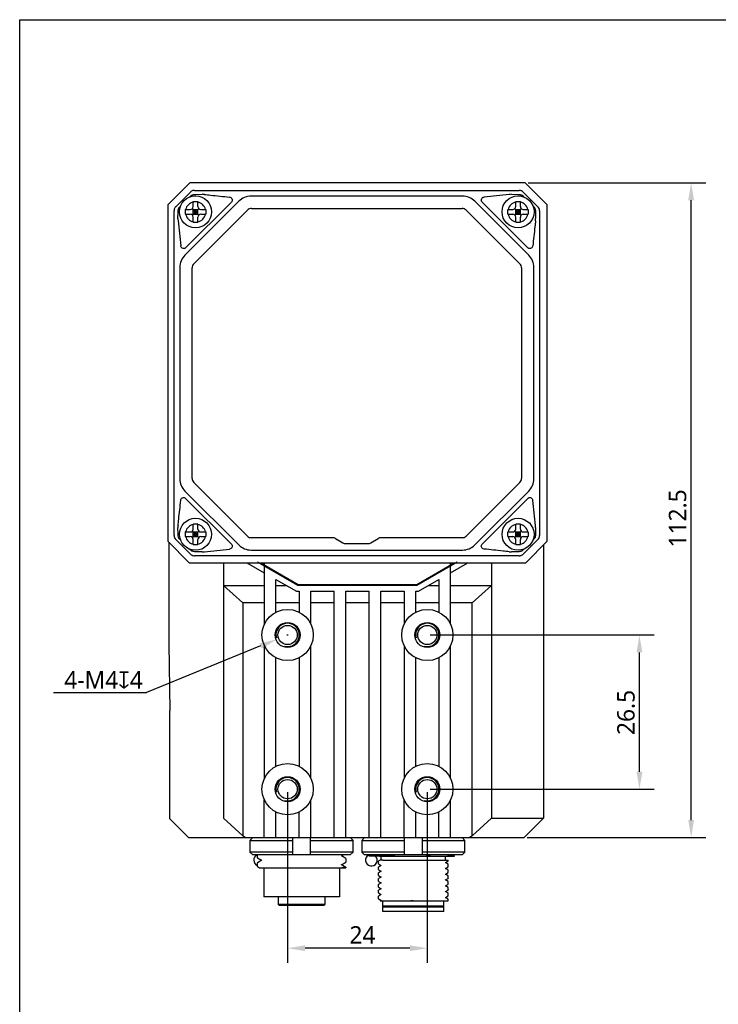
# Model space of a CAD drawing. Header units: millimetres. Extents: x 29 to 427, y -9 to 296.
# Tile 2 of 4: x 29 to 149, y 127 to 296. Entities that reach past the tile are written whole.
import ezdxf

# ---------------------------------------------------------------- set-up
doc = ezdxf.new("R2010")
doc.units = ezdxf.units.MM
doc.header["$LTSCALE"] = 23.1
doc.header["$PDMODE"] = 3
doc.header["$PDSIZE"] = 8
doc.layers.get('0').update_dxf_attribs({"linetype": 'CONTINUOUS'})
doc.layers.get('Defpoints').update_dxf_attribs({"linetype": 'CONTINUOUS'})
doc.layers.add('00_COMPONENTS', color=7, linetype='CONTINUOUS')
doc.layers.add('51__DRAFT_DIMS', color=7, linetype='CONTINUOUS')
doc.styles.get("Standard").update_dxf_attribs({"font": 'Roboto-Regular.ttf'})
doc.dimstyles.new('DIMSTYLE_1', dxfattribs={"dimtxt": 3, "dimasz": 3, "dimexe": 2.5, "dimexo": 0.5, "dimgap": 0.75, "dimtad": 1, "dimdec": 1, "dimdsep": 46, "dimtxsty": 'STANDARD', "dimblk": '_FILLED', "dimcen": 0.09, "dimclrd": 8, "dimclre": 8, "dimclrt": 256, "dimazin": 2, "dimtp": 0.2, "dimtm": 0.2, "dimtfac": 1, "dimtdec": 1, "dimtofl": 0, "dimtmove": 0, "dimatfit": 3, "dimldrblk": '_FILLED', "dimfxl": 1, "dimtolj": 1, "dimarcsym": 0})
doc.dimstyles.new('DIMSTYLE_2', dxfattribs={"dimtxt": 3, "dimasz": 3, "dimexe": 2.5, "dimexo": 0.5, "dimtad": 1, "dimdsep": 46, "dimtxsty": 'STANDARD', "dimblk": '_FILLED', "dimcen": 0.09, "dimclrd": 8, "dimclre": 8, "dimclrt": 256, "dimazin": 2, "dimtp": 0.1, "dimtm": 0.1, "dimtfac": 1, "dimtofl": 0, "dimtmove": 0, "dimatfit": 1, "dimldrblk": '_FILLED', "dimfxl": 1, "dimtolj": 1, "dimarcsym": 0})

# ---------------------------------------------------------------- blocks, each defined once
blk = doc.blocks.new('_FILLED')
at = {"color": 0, "linetype": 'ByBlock'}
blk.add_solid([(0, 0), (-1, 0.167), (-1, -0.167)], dxfattribs=at)
blk = doc.blocks.new('*D1')
at = {"layer": '51__DRAFT_DIMS', "color": 8, "lineweight": -2}
for p, q in [((74.59, 163.45), (74.59, 134.12)), ((98.59, 163.45), (98.59, 134.12)), ((95.59, 136.62), (77.59, 136.62))]:
    blk.add_line(p, q, dxfattribs=at)
at = {"layer": 'Defpoints', "color": 0}
for p in [(74.59, 163.95), (98.59, 163.95), (74.59, 136.62)]:
    blk.add_point(p, dxfattribs=at)
at = {"layer": '51__DRAFT_DIMS', "color": 8, "linetype": 'ByBlock', "lineweight": -2, "xscale": 3, "yscale": 3, "zscale": 3, "rotation": 180}
blk.add_blockref('_FILLED', (74.59, 136.62), dxfattribs=at)
at = {"layer": '51__DRAFT_DIMS', "color": 8, "linetype": 'ByBlock', "lineweight": -2, "xscale": 3, "yscale": 3, "zscale": 3}
blk.add_blockref('_FILLED', (98.59, 136.62), dxfattribs=at)
at = {"layer": '51__DRAFT_DIMS', "insert": (87.45, 140.41), "char_height": 3, "attachment_point": 2}
blk.add_mtext('\\A1;24', dxfattribs=at)
blk = doc.blocks.new('*D2')
at = {"layer": '51__DRAFT_DIMS', "color": 8, "lineweight": -2}
for p, q in [((99.09, 190.45), (137.53, 190.45)), ((135.03, 166.95), (135.03, 187.45)), ((99.09, 163.95), (137.53, 163.95))]:
    blk.add_line(p, q, dxfattribs=at)
at = {"layer": 'Defpoints', "color": 0}
for p in [(98.59, 190.45), (135.03, 190.45), (98.59, 163.95)]:
    blk.add_point(p, dxfattribs=at)
at = {"layer": '51__DRAFT_DIMS', "color": 8, "linetype": 'ByBlock', "lineweight": -2, "xscale": 3, "yscale": 3, "zscale": 3}
for p, rotation in [((135.03, 190.45), 90), ((135.03, 163.95), 270)]:
    blk.add_blockref('_FILLED', p, dxfattribs=dict(at, rotation=rotation))
at = {"layer": '51__DRAFT_DIMS', "insert": (131.2, 177.14), "char_height": 3, "attachment_point": 2, "rotation": 90}
blk.add_mtext('\\A1;26.5', dxfattribs=at)
blk = doc.blocks.new('*D3')
at = {"layer": '51__DRAFT_DIMS', "color": 8}
for p, q in [((74.5, 190.45), (74.68, 190.45)), ((74.59, 190.36), (74.59, 190.54))]:
    blk.add_line(p, q, dxfattribs=at)
at = {"layer": '51__DRAFT_DIMS', "color": 8, "lineweight": -2}
for p in [(69.96, 188.56), (34.35, 180.54)]:
    blk.add_line(p, (50.33, 180.54), dxfattribs=at)
at = {"layer": 'Defpoints', "color": 0}
for p in [(76.44, 191.21), (72.74, 189.69)]:
    blk.add_point(p, dxfattribs=at)
at = {"layer": '51__DRAFT_DIMS', "color": 8, "linetype": 'ByBlock', "lineweight": -2, "xscale": 3, "yscale": 3, "zscale": 3, "rotation": 22.21256724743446}
blk.add_blockref('_FILLED', (72.74, 189.69), dxfattribs=at)
at = {"layer": '51__DRAFT_DIMS', "insert": (49.7, 184.23), "char_height": 3, "attachment_point": 3}
blk.add_mtext('\\A1;4-M{\\A1;4\\fGDT|b0|i0|c0|p2;x\\fRoboto|b0|i0|c0|p2;4}', dxfattribs=at)
blk = doc.blocks.new('*D8')
at = {"layer": '51__DRAFT_DIMS', "color": 8, "lineweight": -2}
for p, q in [((115.89, 268.15), (146.41, 268.15)), ((143.91, 158.65), (143.91, 265.15)), ((115.75, 155.65), (146.41, 155.65))]:
    blk.add_line(p, q, dxfattribs=at)
at = {"layer": 'Defpoints', "color": 0}
for p in [(115.39, 268.15), (143.91, 268.15), (115.25, 155.65)]:
    blk.add_point(p, dxfattribs=at)
at = {"layer": '51__DRAFT_DIMS', "color": 8, "linetype": 'ByBlock', "lineweight": -2, "xscale": 3, "yscale": 3, "zscale": 3}
for p, rotation in [((143.91, 268.15), 90), ((143.91, 155.65), 270)]:
    blk.add_blockref('_FILLED', p, dxfattribs=dict(at, rotation=rotation))
at = {"layer": '51__DRAFT_DIMS', "insert": (140.07, 210.48), "char_height": 3, "attachment_point": 2, "rotation": 90}
blk.add_mtext('\\A1;112.5', dxfattribs=at)

msp = doc.modelspace()

# ---------------------------------------------------------------- linework, layer by layer
msp.add_line((58.588, 266.851), (86.588, 266.851))
msp.add_lwpolyline([(28.566, 296.178), (427.252, 296.178), (427.252, -9.445), (28.566, -9.445)], close=True)
at = {"layer": '00_COMPONENTS', "color": 0}
for p, q in [((57.788, 268.151), (53.988, 264.351)), ((115.388, 268.151), (57.788, 268.151)), ((119.188, 264.351), (115.388, 268.151)), ((53.988, 264.351), (53.988, 206.551)), ((119.188, 206.551), (119.188, 264.351)), ((53.988, 206.551), (57.688, 202.851)), ((115.488, 202.851), (119.188, 206.551)), ((57.688, 202.851), (115.488, 202.851)), ((69.988, 202.851), (76.397, 199.151)), ((96.78, 199.151), (103.188, 202.851)), ((76.397, 199.151), (96.78, 199.151))]:
    msp.add_line(p, q, dxfattribs=at)
at = {"layer": '00_COMPONENTS', "color": 7}
for p, q in [((57.881, 266.558), (55.367, 264.044)), ((57.752, 265.702), (58.054, 266.003)), ((58.588, 266.851), (114.36, 266.851)), ((58.816, 266.153), (59.917, 266.169)), ((104.633, 265.856), (68.314, 265.856)), ((113.031, 266.169), (114.131, 266.153)), ((114.894, 266.003), (115.195, 265.702)), ((117.581, 264.044), (115.067, 266.558)), ((55.921, 263.871), (56.223, 264.172)), ((66.193, 264.977), (56.947, 255.732)), ((64.949, 264.849), (57.076, 256.975)), ((58.374, 264.051), (58.374, 264.901)), ((59.174, 264.901), (59.085, 264.901)), ((59.174, 264.051), (59.174, 264.901)), ((116, 255.732), (106.754, 264.977)), ((115.872, 256.975), (107.998, 264.849)), ((113.774, 264.051), (113.774, 264.901)), ((114.574, 264.901), (114.485, 264.901)), ((114.574, 264.051), (114.574, 264.901)), ((116.725, 264.172), (117.026, 263.871)), ((55.074, 207.565), (55.074, 263.336)), ((55.756, 262.008), (55.771, 263.108)), ((57.024, 263.551), (57.874, 263.551)), ((57.024, 263.151), (57.024, 263.551)), ((57.024, 262.818), (57.024, 263.151)), ((57.024, 262.751), (57.024, 262.818)), ((57.024, 262.751), (57.874, 262.751)), ((58.227, 262.604), (59.32, 263.697)), ((59.32, 262.604), (58.227, 263.697)), ((58.374, 262.751), (58.374, 263.551)), ((58.374, 263.551), (59.174, 263.551)), ((58.374, 263.151), (59.174, 263.151)), ((58.374, 262.751), (59.174, 262.751)), ((58.374, 261.401), (58.374, 262.251)), ((58.467, 254.244), (67.681, 263.458)), ((58.774, 262.751), (58.774, 263.551)), ((59.174, 262.751), (59.174, 263.551)), ((59.174, 261.401), (59.174, 262.251)), ((59.674, 263.551), (60.524, 263.551)), ((59.674, 262.751), (60.524, 262.751)), ((60.524, 263.551), (60.524, 263.484)), ((60.524, 263.484), (60.524, 263.151)), ((60.524, 263.151), (60.524, 262.751)), ((68.388, 263.751), (104.56, 263.751)), ((105.267, 263.458), (114.481, 254.244)), ((112.424, 263.551), (113.274, 263.551)), ((112.424, 263.151), (112.424, 263.551)), ((112.424, 262.818), (112.424, 263.151)), ((112.424, 262.751), (112.424, 262.818)), ((112.424, 262.751), (113.274, 262.751)), ((113.627, 262.604), (114.72, 263.697)), ((114.72, 262.604), (113.627, 263.697)), ((113.774, 262.751), (113.774, 263.551)), ((113.774, 263.551), (114.574, 263.551)), ((113.774, 263.151), (114.574, 263.151)), ((113.774, 262.751), (114.574, 262.751)), ((113.774, 261.401), (113.774, 262.251)), ((114.174, 262.751), (114.174, 263.551)), ((114.574, 262.751), (114.574, 263.551)), ((114.574, 261.401), (114.574, 262.251)), ((115.074, 263.551), (115.924, 263.551)), ((115.074, 262.751), (115.924, 262.751)), ((115.924, 263.551), (115.924, 263.484)), ((115.924, 263.484), (115.924, 263.151)), ((115.924, 263.151), (115.924, 262.751)), ((117.176, 263.108), (117.192, 262.008)), ((117.874, 263.337), (117.874, 207.565)), ((58.374, 261.401), (58.463, 261.401)), ((113.774, 261.401), (113.863, 261.401)), ((56.069, 253.611), (56.069, 217.291)), ((58.174, 217.365), (58.174, 253.537)), ((114.774, 253.537), (114.774, 217.365)), ((116.879, 217.291), (116.879, 253.611)), ((67.681, 207.444), (58.467, 216.658)), ((114.481, 216.658), (105.267, 207.444)), ((56.947, 215.17), (66.193, 205.924)), ((106.754, 205.924), (116, 215.17)), ((57.076, 213.926), (64.949, 206.053)), ((107.998, 206.053), (115.872, 213.926)), ((55.771, 207.793), (55.756, 208.894)), ((57.024, 208.151), (57.874, 208.151)), ((57.024, 207.751), (57.024, 208.151)), ((58.227, 207.204), (59.32, 208.297)), ((59.32, 207.204), (58.227, 208.297)), ((58.374, 208.651), (58.374, 209.501)), ((58.374, 207.351), (58.374, 208.151)), ((58.374, 208.151), (59.174, 208.151)), ((58.774, 207.351), (58.774, 208.151)), ((59.174, 209.501), (59.085, 209.501)), ((59.174, 208.651), (59.174, 209.501)), ((59.174, 207.351), (59.174, 208.151)), ((59.674, 208.151), (60.524, 208.151)), ((60.524, 208.151), (60.524, 208.084)), ((112.424, 208.151), (113.274, 208.151)), ((112.424, 207.751), (112.424, 208.151)), ((113.627, 207.204), (114.72, 208.297)), ((114.72, 207.204), (113.627, 208.297)), ((113.774, 208.651), (113.774, 209.501)), ((113.774, 207.351), (113.774, 208.151)), ((113.774, 208.151), (114.574, 208.151)), ((114.174, 207.351), (114.174, 208.151)), ((114.574, 209.501), (114.485, 209.501)), ((114.574, 208.651), (114.574, 209.501)), ((114.574, 207.351), (114.574, 208.151)), ((115.074, 208.151), (115.924, 208.151)), ((115.924, 208.151), (115.924, 208.084)), ((117.192, 208.894), (117.176, 207.793)), ((55.367, 206.858), (57.881, 204.344)), ((56.223, 206.729), (55.921, 207.031)), ((57.024, 207.418), (57.024, 207.751)), ((57.024, 207.351), (57.024, 207.418)), ((57.024, 207.351), (57.874, 207.351)), ((58.374, 207.751), (59.174, 207.751)), ((58.374, 207.351), (59.174, 207.351)), ((58.374, 206.001), (58.374, 206.851)), ((59.174, 206.001), (59.174, 206.851)), ((59.674, 207.351), (60.524, 207.351)), ((60.524, 208.084), (60.524, 207.751)), ((60.524, 207.751), (60.524, 207.351)), ((82.306, 207.151), (68.388, 207.151)), ((82.806, 207.017), (84.074, 206.285)), ((88.874, 206.285), (90.142, 207.017)), ((104.56, 207.151), (90.642, 207.151)), ((112.424, 207.418), (112.424, 207.751)), ((112.424, 207.351), (112.424, 207.418)), ((112.424, 207.351), (113.274, 207.351)), ((113.774, 207.751), (114.574, 207.751)), ((113.774, 207.351), (114.574, 207.351)), ((113.774, 206.001), (113.774, 206.851)), ((114.574, 206.001), (114.574, 206.851)), ((115.067, 204.344), (117.581, 206.858)), ((115.074, 207.351), (115.924, 207.351)), ((115.924, 208.084), (115.924, 207.751)), ((115.924, 207.751), (115.924, 207.351)), ((117.026, 207.031), (116.725, 206.729)), ((58.054, 204.898), (57.752, 205.2)), ((58.374, 206.001), (58.463, 206.001)), ((59.917, 204.733), (58.816, 204.748)), ((68.314, 205.046), (104.633, 205.046)), ((84.574, 206.151), (88.374, 206.151)), ((114.131, 204.748), (113.031, 204.733)), ((113.774, 206.001), (113.863, 206.001)), ((115.195, 205.2), (114.894, 204.898)), ((114.36, 204.051), (58.588, 204.051))]:
    msp.add_line(p, q, dxfattribs=at)
at = {"layer": '00_COMPONENTS'}
for p, q in [((54.169, 206.37), (54.169, 188.94)), ((118.561, 205.924), (118.561, 158.951)), ((63.588, 202.851), (63.588, 158.951)), ((67.611, 202.851), (70.588, 201.132)), ((76.366, 198.951), (69.438, 202.951)), ((70.588, 202.851), (70.588, 192.284)), ((103.738, 202.951), (96.81, 198.951)), ((102.588, 192.284), (102.588, 202.851)), ((102.588, 201.132), (105.565, 202.851)), ((109.588, 202.851), (109.588, 158.951)), ((72.588, 194.37), (72.588, 199.977)), ((72.588, 199.977), (76.098, 197.951)), ((97.078, 197.951), (100.588, 199.977)), ((100.588, 199.977), (100.588, 194.37)), ((66.888, 195.951), (63.588, 198.951)), ((63.588, 198.951), (70.588, 198.951)), ((72.588, 198.951), (74.366, 198.951)), ((96.81, 198.951), (76.366, 198.951)), ((98.81, 198.951), (100.588, 198.951)), ((102.588, 198.951), (109.588, 198.951)), ((109.588, 198.951), (106.288, 195.951)), ((76.098, 197.951), (76.588, 197.951)), ((76.588, 197.951), (76.588, 194.37)), ((78.588, 192.284), (78.588, 197.951)), ((78.588, 197.951), (82.588, 197.951)), ((82.588, 155.651), (82.588, 197.951)), ((84.588, 155.651), (84.588, 197.951)), ((84.588, 197.951), (88.588, 197.951)), ((88.588, 155.651), (88.588, 197.951)), ((90.588, 155.651), (90.588, 197.951)), ((90.588, 197.951), (94.588, 197.951)), ((94.588, 197.951), (94.588, 192.284)), ((96.588, 194.37), (96.588, 197.951)), ((96.588, 197.951), (97.078, 197.951)), ((66.888, 195.951), (66.888, 155.951)), ((70.588, 195.951), (66.888, 195.951)), ((76.588, 195.951), (72.588, 195.951)), ((82.588, 195.951), (78.588, 195.951)), ((88.588, 195.951), (84.588, 195.951)), ((94.588, 195.951), (90.588, 195.951)), ((100.588, 195.951), (96.588, 195.951)), ((106.288, 195.951), (102.588, 195.951)), ((106.288, 155.951), (106.288, 195.951)), ((54.169, 188.94), (54.379, 177.451)), ((70.588, 188.618), (70.588, 165.784)), ((78.588, 165.784), (78.588, 188.618)), ((94.588, 188.618), (94.588, 165.784)), ((102.588, 165.784), (102.588, 188.618)), ((72.588, 167.87), (72.588, 186.532)), ((76.588, 186.532), (76.588, 167.87)), ((96.588, 167.87), (96.588, 186.532)), ((100.588, 186.532), (100.588, 167.87)), ((54.379, 158.864), (54.379, 177.451)), ((70.588, 155.651), (70.588, 162.118)), ((78.588, 155.651), (78.588, 162.118)), ((94.588, 155.651), (94.588, 162.118)), ((102.588, 155.651), (102.588, 162.118)), ((72.588, 155.651), (72.588, 160.032)), ((76.588, 155.651), (76.588, 160.032)), ((96.588, 155.651), (96.588, 160.032)), ((100.588, 155.651), (100.588, 160.032)), ((57.592, 155.651), (54.379, 158.864)), ((63.588, 158.951), (66.888, 155.951)), ((109.588, 158.951), (106.288, 155.951)), ((109.588, 158.951), (118.561, 158.951)), ((118.561, 158.962), (115.25, 155.651)), ((57.592, 155.651), (115.25, 155.651)), ((68.622, 155.651), (68.114, 155.151)), ((68.114, 155.151), (68.114, 153.151)), ((68.114, 155.151), (75.488, 155.151)), ((75.488, 152.651), (75.488, 155.651)), ((78.488, 155.651), (78.488, 152.651)), ((78.488, 155.151), (85.862, 155.151)), ((85.862, 155.151), (85.355, 155.651)), ((85.862, 153.151), (85.862, 155.151)), ((87.822, 155.651), (87.314, 155.151)), ((87.314, 155.151), (87.314, 153.151)), ((87.314, 155.151), (94.688, 155.151)), ((94.688, 152.651), (94.688, 155.651)), ((97.688, 155.651), (97.688, 152.651)), ((97.688, 155.151), (105.062, 155.151)), ((105.062, 155.151), (104.555, 155.651)), ((105.062, 153.151), (105.062, 155.151)), ((75.488, 153.151), (68.114, 153.151)), ((68.114, 153.151), (68.622, 152.651)), ((85.355, 152.651), (68.622, 152.651)), ((69.388, 152.651), (69.388, 152.17)), ((85.862, 153.151), (78.488, 153.151)), ((83.826, 152.473), (84.133, 152.651)), ((84.578, 152.067), (83.85, 152.487)), ((85.355, 152.651), (85.862, 153.151)), ((94.688, 153.151), (87.314, 153.151)), ((87.314, 153.151), (87.822, 152.651)), ((104.555, 152.651), (87.822, 152.651)), ((88.588, 152.451), (88.588, 152.651)), ((90.35, 152.451), (88.588, 152.451)), ((90.373, 152.452), (90.35, 152.451)), ((90.373, 152.451), (103.281, 152.451)), ((90.688, 151.751), (90.688, 152.451)), ((92.696, 152.546), (92.696, 152.651)), ((105.062, 153.151), (97.688, 153.151)), ((101.688, 151.751), (101.688, 152.451)), ((102.997, 152.587), (103.109, 152.651)), ((103.281, 152.451), (103.023, 152.6)), ((104.555, 152.651), (105.062, 153.151)), ((69.388, 151.303), (69.388, 150.671)), ((69.399, 152.158), (70.127, 151.737)), ((70.152, 151.751), (69.399, 151.316)), ((69.399, 150.657), (69.757, 150.451)), ((83.825, 150.973), (84.577, 151.408)), ((83.864, 150.979), (83.85, 150.987)), ((84.576, 150.567), (83.864, 150.979)), ((84.588, 152.054), (84.588, 151.421)), ((90.188, 151.123), (90.188, 151.571)), ((90.188, 151.123), (90.197, 151.113)), ((90.659, 150.846), (90.193, 150.576)), ((90.196, 151.578), (90.194, 151.576)), ((90.197, 151.113), (90.659, 150.846)), ((90.258, 151.614), (90.199, 151.58)), ((90.495, 151.751), (90.258, 151.614)), ((90.942, 151.751), (90.495, 151.751)), ((90.673, 150.854), (90.659, 150.846)), ((90.971, 151.751), (102.188, 151.751)), ((101.675, 151.338), (101.689, 151.346)), ((101.689, 151.346), (102.16, 151.618)), ((102.176, 151.064), (101.689, 151.346)), ((101.689, 150.346), (102.16, 150.618)), ((102.176, 151.064), (102.173, 151.066)), ((102.188, 151.633), (102.188, 151.751)), ((102.188, 150.633), (102.188, 151.056)), ((69.757, 150.451), (84.588, 150.451)), ((70.488, 150.451), (70.488, 145.451)), ((83.488, 150.451), (83.488, 145.451)), ((84.588, 150.554), (84.588, 150.451)), ((90.188, 150.123), (90.188, 150.571)), ((90.188, 150.123), (90.197, 150.113)), ((90.188, 149.123), (90.188, 149.571)), ((90.188, 149.123), (90.197, 149.113)), ((90.659, 149.846), (90.193, 149.576)), ((90.197, 150.113), (90.659, 149.846)), ((90.197, 149.113), (90.659, 148.846)), ((90.673, 149.854), (90.659, 149.846)), ((101.675, 150.338), (101.689, 150.346)), ((101.675, 149.338), (101.689, 149.346)), ((102.176, 150.064), (101.689, 150.346)), ((101.689, 149.346), (102.16, 149.618)), ((102.176, 149.065), (101.689, 149.346)), ((102.177, 149.064), (102.173, 149.066)), ((102.188, 149.633), (102.188, 150.056)), ((102.188, 148.633), (102.188, 149.056)), ((90.188, 148.123), (90.188, 148.571)), ((90.188, 148.123), (90.196, 148.113)), ((90.188, 147.123), (90.188, 147.571)), ((90.659, 148.846), (90.193, 148.576)), ((90.197, 147.578), (90.194, 147.577)), ((90.196, 148.113), (90.659, 147.846)), ((90.258, 147.614), (90.2, 147.58)), ((90.659, 147.846), (90.258, 147.614)), ((90.673, 148.854), (90.659, 148.846)), ((90.673, 147.854), (90.659, 147.846)), ((101.675, 148.338), (101.689, 148.346)), ((101.675, 147.338), (101.689, 147.346)), ((101.689, 148.346), (102.161, 148.619)), ((102.176, 148.065), (101.689, 148.346)), ((101.689, 147.346), (102.093, 147.58)), ((102.176, 147.064), (101.689, 147.346)), ((102.093, 147.58), (102.16, 147.618)), ((102.176, 148.064), (102.172, 148.066)), ((102.188, 147.633), (102.188, 148.056)), ((90.188, 147.123), (90.196, 147.113)), ((90.188, 146.123), (90.188, 146.571)), ((90.188, 146.123), (90.197, 146.113)), ((90.188, 145.123), (90.188, 145.571)), ((90.659, 146.846), (90.193, 146.576)), ((90.659, 145.846), (90.193, 145.576)), ((90.196, 147.113), (90.659, 146.846)), ((90.197, 146.113), (90.659, 145.846)), ((90.673, 146.854), (90.659, 146.846)), ((90.673, 145.854), (90.659, 145.846)), ((101.675, 146.338), (101.689, 146.346)), ((101.689, 146.346), (102.093, 146.58)), ((102.176, 146.064), (101.689, 146.346)), ((101.689, 145.346), (102.16, 145.618)), ((102.093, 146.58), (102.16, 146.618)), ((102.188, 146.633), (102.188, 147.056)), ((102.188, 145.633), (102.188, 146.056)), ((83.488, 145.451), (70.488, 145.451)), ((72.988, 145.451), (72.988, 144.151)), ((73.188, 143.951), (72.988, 144.151)), ((80.988, 144.151), (72.988, 144.151)), ((80.788, 143.951), (73.188, 143.951)), ((80.788, 143.951), (80.988, 144.151)), ((80.988, 145.451), (80.988, 144.151)), ((90.197, 145.113), (90.659, 144.846)), ((90.673, 144.854), (90.499, 144.753)), ((90.499, 144.751), (102.188, 144.751)), ((90.938, 143.851), (90.938, 144.751)), ((91.038, 143.751), (90.938, 143.851)), ((101.438, 143.851), (90.938, 143.851)), ((94.083, 144.751), (94.091, 144.751)), ((101.338, 143.751), (101.438, 143.851)), ((101.438, 143.851), (101.438, 144.751)), ((101.675, 145.338), (101.689, 145.346)), ((102.176, 145.064), (101.689, 145.346)), ((102.188, 144.751), (102.188, 145.056)), ((90.938, 143.751), (101.438, 143.751)), ((90.938, 142.951), (90.938, 143.751)), ((101.438, 142.951), (90.938, 142.951)), ((101.438, 142.951), (101.438, 143.751))]:
    msp.add_line(p, q, dxfattribs=at)
at = {"layer": '00_COMPONENTS', "color": 7}
for centre in [(58.774, 263.151), (114.174, 263.151), (58.774, 207.751), (114.174, 207.751)]:
    msp.add_circle(centre, 2.75, dxfattribs=at)
at = {"layer": '00_COMPONENTS'}
for centre, radius in [((74.588, 190.451), 4.4), ((98.588, 190.451), 4.4), ((74.588, 190.451), 2.15), ((74.588, 190.451), 1.65), ((98.588, 190.451), 2.15), ((98.588, 190.451), 1.65), ((74.588, 163.951), 4.4), ((98.588, 163.951), 4.4), ((74.588, 163.951), 2.15), ((98.588, 163.951), 2.15), ((74.588, 163.951), 1.65), ((98.588, 163.951), 1.65)]:
    msp.add_circle(centre, radius, dxfattribs=at)
at = {"layer": '00_COMPONENTS', "color": 7}
for centre, radius, start, end in [((58.592, 265.846), 1.006, 120.05357, 134.96005), ((58.589, 265.848), 1.003, 105.01827, 119.99789), ((58.589, 265.845), 1.006, 90.04045, 104.96241), ((59.963, 263.108), 3.062, 83.94818, 90.85614), ((68.314, 262.856), 3, 90.00054, 134.99946), ((104.633, 262.856), 3, 45.00054, 89.99946), ((325.781, -1727.502), 2005.013, 96.101674, 96.226136), ((112.985, 263.108), 3.061, 89.14368, 96.05201), ((114.359, 265.846), 1.005, 75.08143, 89.9605), ((114.36, 265.851), 1, 64.98587, 75.04373), ((114.355, 265.845), 1.007, 45.07418, 64.90383), ((56.079, 263.333), 1.006, 135.03995, 149.94643), ((56.097, 263.37), 0.993, 135.00652, 138.93031), ((58.774, 263.151), 1.75, 103.21298, 166.78702), ((57.874, 264.051), 0.5, 270, 0), ((58.773, -7.613), 272.514, 89.93441, 90.0839), ((58.774, 263.151), 1.75, 13.21298, 76.78702), ((59.674, 264.051), 0.5, 180, 270), ((114.174, 263.151), 1.75, 103.21298, 166.78702), ((113.274, 264.051), 0.5, 270, 0), ((114.173, -7.613), 272.514, 89.93441, 90.0839), ((114.174, 263.151), 1.75, 13.21298, 76.78702), ((115.074, 264.051), 0.5, 180, 270), ((116.868, 263.332), 1.007, 25.09617, 44.92582), ((56.079, 263.336), 1.006, 165.03759, 179.95955), ((56.076, 263.336), 1.003, 150.00211, 164.98173), ((58.774, 263.151), 1.75, 193.21298, 256.78702), ((57.874, 262.251), 0.5, 0, 90), ((58.774, 263.151), 1.75, 283.21298, 346.78702), ((59.674, 262.251), 0.5, 90, 180), ((68.388, 262.751), 1, 90, 135), ((104.56, 262.751), 1, 45, 90), ((114.174, 263.151), 1.75, 193.21298, 256.78702), ((113.274, 262.251), 0.5, 0, 90), ((115.074, 262.251), 0.5, 90, 180), ((114.174, 263.151), 1.75, 283.21298, 346.78702), ((116.874, 263.337), 1, 14.95627, 25.01413), ((116.869, 263.336), 1.005, 0.0395, 14.91857), ((58.817, 261.962), 3.061, 179.14368, 186.05201), ((2049.422, 474.758), 2005.008, 186.101674, 186.226136), ((58.775, 533.915), 272.514, 269.93441, 270.0839), ((114.175, 533.915), 272.514, 269.93441, 270.0839), ((114.131, 261.962), 3.062, 353.94818, 0.85614), ((59.068, 253.61), 3, 135.00054, 179.99946), ((113.879, 253.61), 3, 0.00054, 44.99946), ((59.174, 253.537), 1, 135, 180), ((113.774, 253.537), 1, 0, 45), ((59.068, 217.291), 3, 180.00054, 224.99987), ((59.174, 217.365), 1, 180, 225), ((113.774, 217.365), 1, 315, 0), ((113.879, 217.291), 3, 315.00023, 359.99946), ((-1876.474, -3.856), 2005.008, 6.101674, 6.226136), ((58.817, 208.94), 3.062, 173.94818, 180.85614), ((58.774, 207.751), 1.75, 103.21298, 166.78702), ((57.874, 208.651), 0.5, 270, 0), ((58.773, -63.013), 272.514, 89.93441, 90.0839), ((58.774, 207.751), 1.75, 13.21298, 76.78702), ((59.674, 208.651), 0.5, 180, 270), ((114.174, 207.751), 1.75, 103.21298, 166.78702), ((113.274, 208.651), 0.5, 270, 0), ((114.173, -63.013), 272.514, 89.93441, 90.0839), ((114.174, 207.751), 1.75, 13.21298, 76.78702), ((115.074, 208.651), 0.5, 180, 270), ((114.131, 208.94), 3.061, 359.14368, 6.05201), ((56.079, 207.566), 1.005, 180.0395, 194.91857), ((56.074, 207.565), 1, 194.95627, 205.01413), ((56.08, 207.569), 1.007, 205.09617, 224.92582), ((58.774, 207.751), 1.75, 193.21298, 256.78702), ((57.874, 206.851), 0.5, 0, 90), ((58.774, 207.751), 1.75, 283.21298, 346.78702), ((59.674, 206.851), 0.5, 90, 180), ((68.388, 208.151), 1, 225, 270), ((82.306, 206.151), 1, 60, 90), ((90.642, 206.151), 1, 90, 120), ((104.56, 208.151), 1, 270, 315), ((114.174, 207.751), 1.75, 193.21298, 256.78702), ((113.274, 206.851), 0.5, 0, 90), ((114.174, 207.751), 1.75, 283.21298, 346.78702), ((115.074, 206.851), 0.5, 90, 180), ((116.868, 207.569), 1.007, 315.07418, 334.90383), ((116.874, 207.565), 1, 334.98587, 345.04373), ((116.869, 207.566), 1.005, 345.08143, 359.9605), ((58.775, 478.515), 272.514, 269.93441, 270.0839), ((59.963, 207.794), 3.061, 269.14368, 276.05201), ((-152.834, 2198.404), 2005.013, 276.101674, 276.226136), ((68.314, 208.045), 3, 225.00054, 269.99946), ((84.574, 207.151), 1, 240, 270), ((88.374, 207.151), 1, 270, 300), ((104.633, 208.045), 3, 270.00054, 314.99946), ((112.985, 207.794), 3.062, 263.94818, 270.85614), ((114.175, 478.515), 272.514, 269.93441, 270.0839), ((58.592, 205.057), 1.007, 225.07418, 244.90383), ((58.588, 205.051), 1, 244.98587, 255.04373), ((58.589, 205.056), 1.005, 255.08143, 269.9605), ((114.359, 205.056), 1.005, 270.0395, 284.91857), ((114.36, 205.051), 1, 284.95627, 295.01413), ((114.355, 205.057), 1.007, 295.09617, 314.92582)]:
    msp.add_arc(centre, radius, start, end, dxfattribs=at)
at = {"layer": '00_COMPONENTS'}
for centre, radius, start, end in [((74.588, 190.451), 2, 255, 195), ((98.588, 190.451), 2, 255, 195), ((74.588, 163.951), 2, 255, 195), ((98.588, 163.951), 2, 255, 195), ((105.888, 223.863), 78.314, 240.13227, 240.576), ((67.288, 223.863), 78.314, 299.424, 299.86773), ((69.775, 151.751), 1, 115.82026, 247.22381), ((88.975, 151.751), 1, 115.82026, 44.42918), ((96.415, 168.334), 16.195, 257.08543, 258.73542), ((95.049, 168.271), 16.142, 281.45799, 284.60642), ((90.206, 151.553), 0.0269, 117.52431, 120.31405), ((101.905, 152.86), 1.269, 277.83276, 279.16149), ((101.911, 151.824), 1.232, 277.89746, 279.24626), ((101.906, 150.859), 1.268, 277.83151, 279.16032), ((90.206, 147.553), 0.027, 117.44368, 120.50353), ((101.908, 148.844), 1.252, 277.85616, 279.19211), ((101.906, 147.857), 1.266, 277.83807, 279.16768), ((101.91, 146.833), 1.241, 277.88139, 279.22425)]:
    msp.add_arc(centre, radius, start, end, dxfattribs=at)
at = {"layer": '00_COMPONENTS', "color": 7}
for points, knots in [([(58.054, 266.003), (58.115, 266.03), (58.241, 266.07), (58.432, 266.114), (58.624, 266.143), (58.753, 266.153), (58.816, 266.153)], [0, 0, 0, 0, 0.2544537, 0.5065388, 0.7555646, 1, 1, 1, 1]), ([(60.286, 266.152), (60.639, 266.114), (62.083, 265.96), (63.526, 265.804), (64.616, 265.685)], [0, 0, 0, 0, 0.2449099, 1, 1, 1, 1]), ([(64.616, 265.685), (64.699, 265.676), (64.861, 265.62), (65.045, 265.433), (65.106, 265.204), (65.063, 264.997), (64.995, 264.894), (64.949, 264.849)], [0, 0, 0, 0, 0.2257754, 0.4412047, 0.6800408, 0.8274736, 1, 1, 1, 1]), ([(107.998, 264.849), (107.953, 264.895), (107.885, 264.997), (107.841, 265.205), (107.903, 265.434), (108.086, 265.62), (108.248, 265.676), (108.332, 265.685)], [0, 0, 0, 0, 0.1728749, 0.3204449, 0.5591448, 0.7743606, 1, 1, 1, 1]), ([(114.131, 266.153), (114.195, 266.153), (114.323, 266.143), (114.515, 266.114), (114.707, 266.07), (114.833, 266.029), (114.894, 266.003)], [0, 0, 0, 0, 0.2444268, 0.4934533, 0.7455388, 1, 1, 1, 1]), ([(55.771, 263.108), (55.772, 263.172), (55.781, 263.3), (55.811, 263.492), (55.855, 263.684), (55.895, 263.81), (55.921, 263.871)], [0, 0, 0, 0, 0.244427, 0.4934535, 0.745539, 1, 1, 1, 1]), ([(117.026, 263.871), (117.052, 263.81), (117.093, 263.684), (117.136, 263.492), (117.166, 263.3), (117.176, 263.172), (117.176, 263.108)], [0, 0, 0, 0, 0.2544542, 0.5065401, 0.7555664, 1, 1, 1, 1]), ([(117.175, 261.639), (117.137, 261.286), (116.983, 259.842), (116.827, 258.399), (116.708, 257.309)], [0, 0, 0, 0, 0.2449099, 1, 1, 1, 1]), ([(57.076, 256.975), (57.03, 256.93), (56.927, 256.862), (56.72, 256.819), (56.491, 256.88), (56.305, 257.064), (56.249, 257.225), (56.24, 257.309)], [0, 0, 0, 0, 0.172872, 0.3204406, 0.5591411, 0.7743584, 1, 1, 1, 1]), ([(116.708, 257.309), (116.699, 257.225), (116.643, 257.063), (116.456, 256.88), (116.227, 256.819), (116.02, 256.862), (115.917, 256.93), (115.872, 256.975)], [0, 0, 0, 0, 0.2257762, 0.4412051, 0.6800412, 0.8274741, 1, 1, 1, 1]), ([(55.772, 209.263), (55.81, 209.616), (55.965, 211.06), (56.121, 212.503), (56.24, 213.593)], [0, 0, 0, 0, 0.2449099, 1, 1, 1, 1]), ([(56.24, 213.593), (56.249, 213.676), (56.305, 213.838), (56.491, 214.022), (56.72, 214.083), (56.928, 214.04), (57.03, 213.972), (57.076, 213.926)], [0, 0, 0, 0, 0.2257764, 0.4412055, 0.6800415, 0.8274742, 1, 1, 1, 1]), ([(115.872, 213.926), (115.917, 213.972), (116.02, 214.04), (116.228, 214.083), (116.457, 214.022), (116.643, 213.838), (116.699, 213.676), (116.708, 213.593)], [0, 0, 0, 0, 0.1728749, 0.3204449, 0.5591448, 0.7743606, 1, 1, 1, 1]), ([(55.921, 207.031), (55.895, 207.092), (55.855, 207.218), (55.811, 207.409), (55.781, 207.601), (55.772, 207.73), (55.771, 207.793)], [0, 0, 0, 0, 0.2544542, 0.5065401, 0.7555664, 1, 1, 1, 1]), ([(117.176, 207.793), (117.176, 207.73), (117.166, 207.601), (117.136, 207.409), (117.093, 207.218), (117.052, 207.092), (117.026, 207.031)], [0, 0, 0, 0, 0.2444268, 0.4934533, 0.7455388, 1, 1, 1, 1]), ([(58.816, 204.748), (58.753, 204.749), (58.624, 204.758), (58.432, 204.788), (58.241, 204.832), (58.115, 204.872), (58.054, 204.898)], [0, 0, 0, 0, 0.2444268, 0.4934533, 0.7455388, 1, 1, 1, 1]), ([(64.949, 206.053), (64.995, 206.007), (65.063, 205.904), (65.106, 205.697), (65.045, 205.468), (64.861, 205.282), (64.699, 205.226), (64.616, 205.217)], [0, 0, 0, 0, 0.1728756, 0.3204474, 0.5591476, 0.7743622, 1, 1, 1, 1]), ([(108.332, 205.217), (108.248, 205.226), (108.086, 205.282), (107.903, 205.468), (107.841, 205.697), (107.885, 205.905), (107.953, 206.007), (107.998, 206.053)], [0, 0, 0, 0, 0.2257762, 0.4412051, 0.6800412, 0.8274741, 1, 1, 1, 1]), ([(112.662, 204.749), (112.309, 204.787), (110.865, 204.942), (109.422, 205.098), (108.332, 205.217)], [0, 0, 0, 0, 0.2449099, 1, 1, 1, 1]), ([(114.894, 204.898), (114.833, 204.872), (114.707, 204.832), (114.515, 204.788), (114.323, 204.758), (114.195, 204.749), (114.131, 204.748)], [0, 0, 0, 0, 0.2544542, 0.5065401, 0.7555664, 1, 1, 1, 1])]:
    msp.add_open_spline(points, degree=3, knots=knots, dxfattribs=at)
at = {"layer": '00_COMPONENTS'}
for points, knots in [([(92.696, 152.546), (92.48, 152.538), (91.706, 152.51), (90.931, 152.479), (90.373, 152.452)], [0, 0, 0, 0, 0.2783067, 1, 1, 1, 1]), ([(92.795, 152.549), (92.787, 152.548), (92.766, 152.547), (92.733, 152.548), (92.708, 152.546), (92.696, 152.546)], [0, 0, 0, 0, 0.2500397, 0.6250092, 1, 1, 1, 1]), ([(101.706, 152.451), (101.797, 152.456), (101.968, 152.467), (102.209, 152.484), (102.42, 152.5), (102.599, 152.517), (102.746, 152.534), (102.86, 152.55), (102.934, 152.564), (102.976, 152.577), (102.992, 152.583), (102.997, 152.587)], [0, 0, 0, 0, 0.2087654, 0.3951659, 0.5580683, 0.6966213, 0.8103254, 0.8988702, 0.9620297, 0.9841129, 1, 1, 1, 1]), ([(69.399, 152.158), (69.398, 152.159), (69.393, 152.162), (69.388, 152.167), (69.388, 152.17)], [0, 0, 0, 0, 0.3362146, 1, 1, 1, 1]), ([(69.399, 151.316), (69.398, 151.315), (69.393, 151.312), (69.388, 151.307), (69.388, 151.303)], [0, 0, 0, 0, 0.3367251, 1, 1, 1, 1]), ([(69.388, 150.671), (69.388, 150.669), (69.39, 150.663), (69.395, 150.66), (69.399, 150.657)], [0, 0, 0, 0, 0.1882231, 1, 1, 1, 1]), ([(84.577, 151.408), (84.579, 151.409), (84.583, 151.412), (84.588, 151.417), (84.588, 151.421)], [0, 0, 0, 0, 0.3366933, 1, 1, 1, 1]), ([(84.578, 152.067), (84.579, 152.066), (84.584, 152.063), (84.588, 152.058), (84.588, 152.054)], [0, 0, 0, 0, 0.3341356, 1, 1, 1, 1]), ([(90.193, 151.576), (90.192, 151.575), (90.19, 151.574), (90.188, 151.572), (90.188, 151.571)], [0, 0, 0, 0, 0.3353132, 1, 1, 1, 1]), ([(90.277, 151.594), (90.26, 151.592), (90.233, 151.588), (90.206, 151.582), (90.196, 151.578)], [0, 0, 0, 0, 0.6269521, 1, 1, 1, 1]), ([(102.161, 151.618), (102.157, 151.617), (102.14, 151.613), (102.122, 151.61), (102.107, 151.607)], [0, 0, 0, 0, 0.2027232, 1, 1, 1, 1]), ([(102.161, 150.618), (102.157, 150.617), (102.14, 150.613), (102.123, 150.61), (102.109, 150.608)], [0, 0, 0, 0, 0.2038647, 1, 1, 1, 1]), ([(102.188, 151.633), (102.188, 151.63), (102.177, 151.623), (102.168, 151.62), (102.161, 151.618)], [0, 0, 0, 0, 0.3184226, 1, 1, 1, 1]), ([(102.188, 150.633), (102.188, 150.63), (102.177, 150.623), (102.168, 150.62), (102.161, 150.618)], [0, 0, 0, 0, 0.3180475, 1, 1, 1, 1]), ([(102.188, 151.056), (102.188, 151.059), (102.18, 151.065), (102.173, 151.068), (102.167, 151.069)], [0, 0, 0, 0, 0.3319334, 1, 1, 1, 1]), ([(102.182, 151.058), (102.182, 151.058), (102.181, 151.061), (102.178, 151.063), (102.176, 151.064)], [0, 0, 0, 0, 0.1869453, 1, 1, 1, 1]), ([(84.588, 150.555), (84.588, 150.549), (84.577, 150.541), (84.562, 150.535), (84.542, 150.528), (84.517, 150.522), (84.472, 150.513), (84.403, 150.502), (84.304, 150.489), (84.183, 150.476), (84.041, 150.463), (83.939, 150.455), (83.885, 150.451)], [0, 0, 0, 0, 0.0237273, 0.0451407, 0.0737845, 0.1098648, 0.1534679, 0.2632999, 0.4032372, 0.5730483, 0.7721954, 1, 1, 1, 1]), ([(84.576, 150.568), (84.578, 150.567), (84.583, 150.564), (84.588, 150.559), (84.588, 150.555)], [0, 0, 0, 0, 0.3398654, 1, 1, 1, 1]), ([(90.188, 150.571), (90.188, 150.571), (90.189, 150.573), (90.191, 150.575), (90.193, 150.576)], [0, 0, 0, 0, 0.1874074, 1, 1, 1, 1]), ([(90.188, 149.571), (90.188, 149.572), (90.189, 149.574), (90.191, 149.575), (90.193, 149.576)], [0, 0, 0, 0, 0.1893612, 1, 1, 1, 1]), ([(102.161, 149.618), (102.157, 149.617), (102.14, 149.613), (102.122, 149.61), (102.107, 149.607)], [0, 0, 0, 0, 0.2029727, 1, 1, 1, 1]), ([(102.188, 149.633), (102.188, 149.63), (102.177, 149.623), (102.168, 149.62), (102.161, 149.618)], [0, 0, 0, 0, 0.3182157, 1, 1, 1, 1]), ([(102.176, 150.064), (102.175, 150.065), (102.171, 150.067), (102.166, 150.069), (102.162, 150.07)], [0, 0, 0, 0, 0.1998992, 1, 1, 1, 1]), ([(102.188, 150.056), (102.188, 150.059), (102.18, 150.065), (102.173, 150.068), (102.168, 150.069)], [0, 0, 0, 0, 0.333257, 1, 1, 1, 1]), ([(102.188, 149.056), (102.188, 149.059), (102.18, 149.065), (102.173, 149.068), (102.168, 149.069)], [0, 0, 0, 0, 0.3333823, 1, 1, 1, 1]), ([(102.182, 149.058), (102.182, 149.058), (102.181, 149.061), (102.179, 149.063), (102.177, 149.064)], [0, 0, 0, 0, 0.1874465, 1, 1, 1, 1]), ([(90.188, 148.571), (90.188, 148.572), (90.189, 148.574), (90.191, 148.576), (90.193, 148.577)], [0, 0, 0, 0, 0.1889039, 1, 1, 1, 1]), ([(90.193, 147.576), (90.192, 147.576), (90.19, 147.574), (90.188, 147.572), (90.188, 147.571)], [0, 0, 0, 0, 0.3345365, 1, 1, 1, 1]), ([(90.278, 147.594), (90.261, 147.592), (90.234, 147.588), (90.206, 147.582), (90.197, 147.578)], [0, 0, 0, 0, 0.6263797, 1, 1, 1, 1]), ([(102.161, 147.618), (102.157, 147.617), (102.14, 147.613), (102.122, 147.61), (102.108, 147.607)], [0, 0, 0, 0, 0.2035133, 1, 1, 1, 1]), ([(102.163, 148.619), (102.16, 148.618), (102.142, 148.613), (102.124, 148.61), (102.109, 148.608)], [0, 0, 0, 0, 0.2000214, 1, 1, 1, 1]), ([(102.188, 147.633), (102.188, 147.63), (102.177, 147.623), (102.168, 147.62), (102.161, 147.618)], [0, 0, 0, 0, 0.3179654, 1, 1, 1, 1]), ([(102.188, 148.633), (102.188, 148.63), (102.178, 148.623), (102.17, 148.621), (102.163, 148.619)], [0, 0, 0, 0, 0.3226373, 1, 1, 1, 1]), ([(102.188, 148.056), (102.188, 148.059), (102.18, 148.065), (102.173, 148.068), (102.168, 148.069)], [0, 0, 0, 0, 0.3328043, 1, 1, 1, 1]), ([(102.182, 148.059), (102.181, 148.059), (102.18, 148.062), (102.178, 148.063), (102.176, 148.064)], [0, 0, 0, 0, 0.1880637, 1, 1, 1, 1]), ([(90.188, 146.571), (90.188, 146.571), (90.189, 146.574), (90.191, 146.575), (90.193, 146.576)], [0, 0, 0, 0, 0.1872869, 1, 1, 1, 1]), ([(90.188, 145.571), (90.188, 145.571), (90.189, 145.574), (90.191, 145.575), (90.193, 145.576)], [0, 0, 0, 0, 0.1878535, 1, 1, 1, 1]), ([(102.161, 146.618), (102.157, 146.617), (102.139, 146.613), (102.122, 146.61), (102.107, 146.607)], [0, 0, 0, 0, 0.2032415, 1, 1, 1, 1]), ([(102.161, 145.618), (102.157, 145.617), (102.14, 145.613), (102.123, 145.61), (102.109, 145.608)], [0, 0, 0, 0, 0.2036652, 1, 1, 1, 1]), ([(102.146, 147.075), (102.152, 147.073), (102.162, 147.071), (102.172, 147.067), (102.176, 147.064)], [0, 0, 0, 0, 0.5964111, 1, 1, 1, 1]), ([(102.146, 146.075), (102.152, 146.073), (102.162, 146.071), (102.172, 146.067), (102.176, 146.064)], [0, 0, 0, 0, 0.5970509, 1, 1, 1, 1]), ([(102.188, 146.633), (102.188, 146.63), (102.177, 146.623), (102.168, 146.62), (102.161, 146.618)], [0, 0, 0, 0, 0.3179057, 1, 1, 1, 1]), ([(102.188, 145.633), (102.188, 145.63), (102.177, 145.623), (102.168, 145.62), (102.161, 145.618)], [0, 0, 0, 0, 0.317945, 1, 1, 1, 1]), ([(102.188, 147.056), (102.188, 147.059), (102.18, 147.065), (102.173, 147.068), (102.168, 147.069)], [0, 0, 0, 0, 0.3327781, 1, 1, 1, 1]), ([(102.188, 146.056), (102.188, 146.059), (102.18, 146.065), (102.173, 146.068), (102.168, 146.069)], [0, 0, 0, 0, 0.3330364, 1, 1, 1, 1]), ([(90.188, 145.123), (90.188, 145.122), (90.189, 145.118), (90.194, 145.115), (90.197, 145.113)], [0, 0, 0, 0, 0.1881904, 1, 1, 1, 1]), ([(94.091, 144.751), (94.26, 144.756), (94.954, 144.775), (95.648, 144.793), (96.174, 144.807)], [0, 0, 0, 0, 0.2429697, 1, 1, 1, 1]), ([(102.176, 145.064), (102.175, 145.065), (102.171, 145.067), (102.166, 145.069), (102.162, 145.07)], [0, 0, 0, 0, 0.1999253, 1, 1, 1, 1]), ([(102.188, 145.056), (102.188, 145.059), (102.18, 145.065), (102.173, 145.068), (102.168, 145.069)], [0, 0, 0, 0, 0.3339055, 1, 1, 1, 1])]:
    msp.add_open_spline(points, degree=3, knots=knots, dxfattribs=at)
for points in [[(102.18, 150.062), (102.179, 150.063), (102.177, 150.063), (102.176, 150.064)], [(102.179, 145.062), (102.178, 145.063), (102.177, 145.064), (102.176, 145.064)]]:
    msp.add_open_spline(points, degree=3, dxfattribs=at)

# ---------------------------------------------------------------- dimensions: what is measured, and where the dimension line sits
at = {"layer": '51__DRAFT_DIMS'}
for base, p1, p2, angle, picture, middle in [((143.906, 268.151), (115.25, 155.651), (115.388, 268.151), 90, '*D8', (143.906, 210.482)), ((135.03, 190.451), (98.588, 163.951), (98.588, 190.451), 90, '*D2', (135.03, 177.139)), ((74.588, 136.621), (98.588, 163.951), (74.588, 163.951), 180, '*D1', (87.447, 136.621))]:
    dim = msp.add_linear_dim(base=base, p1=p1, p2=p2, angle=angle, dimstyle='DIMSTYLE_1', dxfattribs=at)
    dim.commit()
    dim.dimension.update_dxf_attribs({"geometry": picture, "text_midpoint": middle, "dimtype": 160})
dim = msp.add_diameter_dim_2p(p1=(76.44, 191.207), p2=(72.737, 189.695), text='4-M{\\A1;<>\\fGDT|b0|i0|c0|p2;x\\fRoboto|b0|i0|c0|p2;4}', dimstyle='DIMSTYLE_2', override={"dimtih": 1, "dimtoh": 1, "dimpost": '<>', "dimtxsty": 'STANDARD'}, dxfattribs=at)
dim.commit()
dim.dimension.update_dxf_attribs({"geometry": '*D3', "text_midpoint": (42.028, 180.544), "dimtype": 163})

doc.saveas('drawing.dxf')
